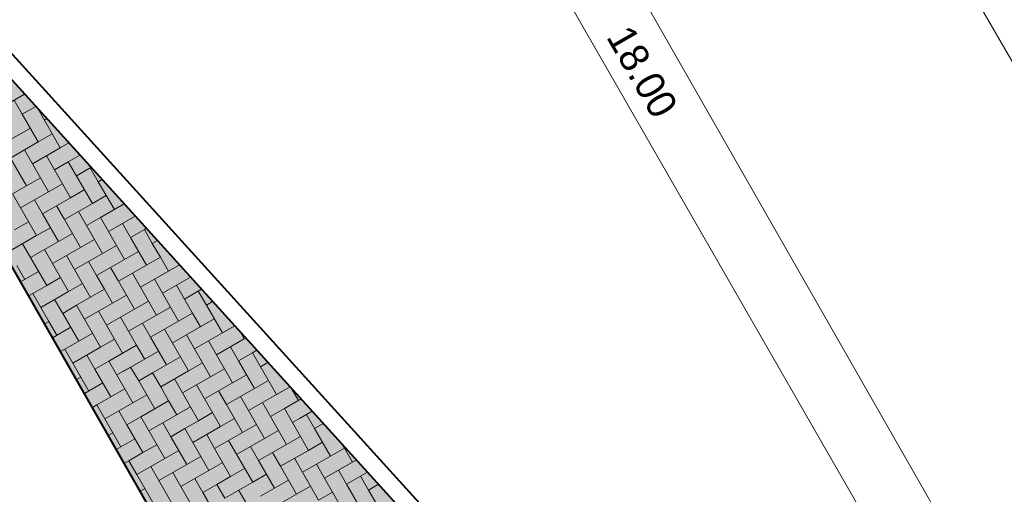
# Model space of a CAD drawing. Header units: metres. Extents: x 148742 to 148951, y 485553 to 485794.
# Tile 48 of 53: x 148832.92 to 148845.16, y 485718.51 to 485724.42. Entities that reach past the tile are written whole.
import ezdxf

# ---------------------------------------------------------------- set-up
doc = ezdxf.new("R2010")
doc.units = ezdxf.units.M
doc.header["$MEASUREMENT"] = 0
doc.layers.get('Defpoints').update_dxf_attribs({"color": 253, "lineweight": 13})
for name, color, linetype, lineweight in [('BWR-nieuw-band-basislijn_GV', 7, 'Continuous', 40), ('BWR-nieuw-band-trottoir rws 115¯225x240 betonrug_GV', 94, 'rws_b', 40), ('BWR-nieuw-raster-cel verharding_GV', 7, 'Continuous', 40), ('N-WE-VW-MARKERING_LANGS_STREEP_DOORGETROKKEN_010-G', 7, 'Continuous', 13), ('N-WE-VW-MARKERING_PUNTSTUK-G', 7, 'Continuous', 30), ('TOP-L-topo objecten vlak', 7, 'Continuous', 0), ('WVB-dim-terr-maatvoering 018', 7, 'Continuous', 13), ('WVB-pen-dik 035', 1, 'Continuous', 40), ('WVB-raster-80%', 252, 'Continuous', 30)]:
    doc.layers.add(name, color=color, linetype=linetype, lineweight=lineweight)
doc.styles.add('1 200   0.18', font='WORKING.shx', dxfattribs={"height": 0.36})
doc.styles.add('Style-WORKING', font='WORKING.shx')
doc.linetypes.add('rws_b', pattern='A,1.4,-0.4,0.07,-0.23,["B",Style-WORKING,S=0.36,R=0,X=-0.104,Y=-0.19],-0.17,0.07,-1.86', length=4.2)
doc.dimstyles.new('TER 1 200', dxfattribs={"dimtxt": 0.36, "dimasz": 0.36, "dimexe": 0.18, "dimexo": 0.0625, "dimgap": 0.18, "dimtad": 1, "dimzin": 0, "dimdsep": 46, "dimtxsty": '1 200   0.18', "dimblk": 'TerminatorOpen_0.5', "dimcen": 0, "dimse1": 1, "dimse2": 1, "dimclrd": 256, "dimclre": 256, "dimclrt": 7, "dimazin": 0, "dimtfac": 1, "dimtdec": 0, "dimtmove": 1, "dimatfit": 1, "dimldrblk": 'TerminatorOpen_0.5', "dimfxl": 0.18, "dimfxlon": 1, "dimfrac": 2, "dimtolj": 1, "dimtzin": 0, "dimlwd": -1, "dimlwe": -1, "dimarcsym": 0})

# ---------------------------------------------------------------- blocks, each defined once
blk = doc.blocks.new('_Oblique_0.5')
at = {"color": 0, "linetype": 'ByBlock', "lineweight": -2}
for p, q in [((0, 0), (-1, 0)), ((0.5, 0.25), (-0.5, -0.25))]:
    blk.add_line(p, q, dxfattribs=at)
blk = doc.blocks.new('*D39')
at = {"layer": 'Defpoints', "color": 0, "lineweight": 40, "transparency": 16777216}
for p in [(148835.866, 485731.399), (148834.715, 485730.738), (148841.628, 485713.952)]:
    blk.add_point(p, dxfattribs=at)
at = {"layer": 'WVB-dim-terr-maatvoering 018', "transparency": 16777216}
for p, q in [((148835.71, 485731.309), (148836.022, 485731.489)), ((148844.649, 485716.101), (148836.045, 485731.087)), ((148844.672, 485715.699), (148844.984, 485715.879))]:
    blk.add_line(p, q, dxfattribs=at)
at = {"layer": 'WVB-dim-terr-maatvoering 018', "transparency": 16777216, "xscale": 0.36, "yscale": 0.36, "zscale": 0.36}
for p, rotation in [((148835.866, 485731.399), 119.8608956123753), ((148844.828, 485715.789), 299.8608956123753)]:
    blk.add_blockref('_Oblique_0.5', p, dxfattribs=dict(at, rotation=rotation))
at = {"layer": 'WVB-dim-terr-maatvoering 018', "color": 7, "transparency": 16777216, "insert": (148840.659, 485723.773), "char_height": 0.36, "attachment_point": 5, "rotation": 299.8609, "style": '1 200   0.18'}
blk.add_mtext('\\A1;\\C7;18.00', dxfattribs=at)
blk = doc.blocks.new('TerminatorOpen_0.5')
at = {"color": 0, "linetype": 'ByBlock', "lineweight": -2}
for q in [(-1, 0.25), (-1, 0), (-1, -0.25)]:
    blk.add_line((0, 0), q, dxfattribs=at)

msp = doc.modelspace()

# ---------------------------------------------------------------- hatches: boundary and pattern name
at = {"layer": 'N-WE-VW-MARKERING_PUNTSTUK-G', "linetype": 'Continuous'}
msp.add_hatch(color=256, dxfattribs=at).paths.add_polyline_path([(148836.124, 485713.452, 0.017477), (148833.892, 485715.766, -0.029481), (148829.586, 485720.45), (148834.513, 485712.285, -0.899602)])
at = {"layer": 'WVB-raster-80%', "extrusion": (0, 0, -1)}
msp.add_hatch(color=256, dxfattribs=at).paths.add_polyline_path([(-148841.575, 485706.01), (-148845.044, 485708.001), (-148844.369, 485709.177), (-148841.628, 485713.952), (-148829.247, 485727.616)])

# ---------------------------------------------------------------- linework, layer by layer
at = {"layer": 'BWR-nieuw-band-basislijn_GV', "ltscale": 0.5}
msp.add_line((148829.247, 485727.616), (148841.628, 485713.952), dxfattribs=at)
at = {"layer": 'BWR-nieuw-band-trottoir rws 115¯225x240 betonrug_GV', "linetype": 'rws_b', "flags": 128}
msp.add_lwpolyline([(148830.081, 485727.022), (148841.807, 485714.082), (148847.932, 485703.412)], dxfattribs=at)
at = {"layer": 'BWR-nieuw-raster-cel verharding_GV', "lineweight": 0}
for p, q in [((148832.982, 485723.493), (148832.68, 485723.319)), ((148832.853, 485723.419), (148832.953, 485723.246)), ((148832.953, 485723.246), (148833.12, 485723.341)), ((148833.152, 485722.899), (148832.953, 485723.246)), ((148833.144, 485723.314), (148833.425, 485722.825)), ((148833.257, 485723.19), (148833.226, 485723.172)), ((148833.053, 485723.072), (148832.619, 485722.823)), ((148833.326, 485722.998), (148833.152, 485722.899)), ((148832.979, 485722.799), (148833.152, 485722.899)), ((148833.425, 485722.825), (148833.532, 485722.886)), ((148832.979, 485722.799), (148832.805, 485722.699)), ((148833.079, 485722.626), (148832.979, 485722.799)), ((148833.425, 485722.825), (148833.079, 485722.626)), ((148833.252, 485722.725), (148833.352, 485722.552)), ((148833.669, 485722.735), (148833.525, 485722.652)), ((148832.805, 485722.699), (148833.005, 485722.353)), ((148833.079, 485722.626), (148833.178, 485722.452)), ((148833.352, 485722.552), (148833.525, 485722.652)), ((148833.525, 485722.652), (148833.824, 485722.131)), ((148833.551, 485722.205), (148833.352, 485722.552)), ((148833.798, 485722.578), (148833.625, 485722.478)), ((148833.807, 485722.583), (148833.711, 485722.528)), ((148833.898, 485722.404), (148833.798, 485722.578)), ((148833.178, 485722.452), (148832.831, 485722.253)), ((148833.451, 485722.378), (148833.018, 485722.129)), ((148833.278, 485722.279), (148833.178, 485722.452)), ((148833.944, 485722.431), (148833.898, 485722.404)), ((148833.898, 485722.404), (148834.097, 485722.057)), ((148832.831, 485722.253), (148833.13, 485721.733)), ((148833.724, 485722.305), (148833.551, 485722.205)), ((148833.824, 485722.131), (148833.997, 485722.231)), ((148833.104, 485722.179), (148832.931, 485722.08)), ((148833.204, 485722.006), (148833.104, 485722.179)), ((148833.377, 485722.105), (148833.551, 485722.205)), ((148833.824, 485722.131), (148833.477, 485721.932)), ((148834.219, 485722.128), (148833.924, 485721.958)), ((148833.377, 485722.105), (148833.204, 485722.006)), ((148833.204, 485722.006), (148833.403, 485721.659)), ((148833.477, 485721.932), (148833.377, 485722.105)), ((148833.65, 485722.032), (148833.75, 485721.858)), ((148833.031, 485721.906), (148832.857, 485721.807)), ((148833.477, 485721.932), (148833.577, 485721.759)), ((148833.75, 485721.858), (148833.924, 485721.958)), ((148833.924, 485721.958), (148834.222, 485721.438)), ((148834.197, 485721.884), (148834.023, 485721.784)), ((148834.357, 485721.976), (148834.11, 485721.834)), ((148834.296, 485721.711), (148834.197, 485721.884)), ((148833.13, 485721.733), (148833.304, 485721.832)), ((148833.577, 485721.759), (148833.23, 485721.559)), ((148833.676, 485721.585), (148833.577, 485721.759)), ((148833.949, 485721.511), (148833.75, 485721.858)), ((148834.47, 485721.81), (148834.296, 485721.711)), ((148834.47, 485721.81), (148834.494, 485721.824)), ((148834.569, 485721.637), (148834.47, 485721.81)), ((148833.13, 485721.733), (148832.783, 485721.533)), ((148832.957, 485721.633), (148833.056, 485721.46)), ((148833.85, 485721.685), (148833.416, 485721.436)), ((148834.296, 485721.711), (148834.495, 485721.364)), ((148834.632, 485721.673), (148834.569, 485721.637)), ((148834.569, 485721.637), (148834.669, 485721.463)), ((148833.056, 485721.46), (148833.23, 485721.559)), ((148833.23, 485721.559), (148833.529, 485721.039)), ((148833.776, 485721.412), (148833.949, 485721.511)), ((148834.123, 485721.611), (148833.949, 485721.511)), ((148834.222, 485721.438), (148834.396, 485721.537)), ((148833.256, 485721.113), (148833.056, 485721.46)), ((148833.503, 485721.486), (148833.329, 485721.386)), ((148833.603, 485721.312), (148833.503, 485721.486)), ((148833.776, 485721.412), (148833.603, 485721.312)), ((148833.876, 485721.238), (148833.776, 485721.412)), ((148834.222, 485721.438), (148833.876, 485721.238)), ((148834.669, 485721.463), (148834.322, 485721.264)), ((148834.769, 485721.29), (148834.669, 485721.463)), ((148832.983, 485721.187), (148832.883, 485721.36)), ((148833.156, 485721.286), (148832.932, 485721.157)), ((148833.603, 485721.312), (148833.802, 485720.965)), ((148834.049, 485721.338), (148834.149, 485721.165)), ((148834.149, 485721.165), (148834.322, 485721.264)), ((148834.322, 485721.264), (148834.621, 485720.744)), ((148834.906, 485721.369), (148834.508, 485721.141)), ((148833.429, 485721.212), (148833.256, 485721.113)), ((148833.529, 485721.039), (148833.702, 485721.139)), ((148833.876, 485721.238), (148833.975, 485721.065)), ((148834.348, 485720.818), (148834.149, 485721.165)), ((148834.595, 485721.19), (148834.422, 485721.091)), ((148834.695, 485721.017), (148834.595, 485721.19)), ((148834.868, 485721.117), (148835.042, 485721.216)), ((148835.042, 485721.216), (148835.035, 485721.227)), ((148835.044, 485721.218), (148835.042, 485721.216)), ((148833.082, 485721.013), (148833.031, 485720.984)), ((148833.082, 485721.013), (148833.256, 485721.113)), ((148833.182, 485720.84), (148833.082, 485721.013)), ((148833.529, 485721.039), (148833.182, 485720.84)), ((148833.975, 485721.065), (148833.628, 485720.866)), ((148834.075, 485720.891), (148833.975, 485721.065)), ((148834.868, 485721.117), (148834.695, 485721.017)), ((148834.695, 485721.017), (148834.894, 485720.67)), ((148834.968, 485720.943), (148834.868, 485721.117)), ((148835.181, 485721.066), (148834.968, 485720.943)), ((148835.141, 485721.043), (148835.241, 485720.869)), ((148833.355, 485720.939), (148833.455, 485720.766)), ((148834.248, 485720.991), (148833.815, 485720.742)), ((148834.521, 485720.917), (148834.348, 485720.818)), ((148834.968, 485720.943), (148835.067, 485720.77)), ((148835.241, 485720.869), (148835.319, 485720.914)), ((148833.182, 485720.84), (148833.282, 485720.666)), ((148833.455, 485720.766), (148833.628, 485720.866)), ((148833.654, 485720.419), (148833.455, 485720.766)), ((148833.628, 485720.866), (148833.927, 485720.345)), ((148833.901, 485720.792), (148833.728, 485720.692)), ((148834.001, 485720.618), (148833.901, 485720.792)), ((148834.174, 485720.718), (148834.348, 485720.818)), ((148834.621, 485720.744), (148834.794, 485720.844)), ((148835.067, 485720.77), (148834.721, 485720.571)), ((148835.167, 485720.596), (148835.067, 485720.77)), ((148835.44, 485720.523), (148835.241, 485720.869)), ((148833.282, 485720.666), (148833.229, 485720.636)), ((148833.381, 485720.493), (148833.282, 485720.666)), ((148834.174, 485720.718), (148834.001, 485720.618)), ((148834.274, 485720.545), (148834.174, 485720.718)), ((148834.621, 485720.744), (148834.274, 485720.545)), ((148834.448, 485720.644), (148834.547, 485720.471)), ((148835.34, 485720.696), (148834.907, 485720.447)), ((148833.555, 485720.593), (148833.328, 485720.463)), ((148833.828, 485720.519), (148833.654, 485720.419)), ((148834.001, 485720.618), (148834.2, 485720.272)), ((148834.274, 485720.545), (148834.374, 485720.371)), ((148834.547, 485720.471), (148834.721, 485720.571)), ((148834.721, 485720.571), (148835.019, 485720.05)), ((148835.267, 485720.423), (148835.44, 485720.523)), ((148835.594, 485720.611), (148835.44, 485720.523)), ((148835.666, 485720.532), (148835.713, 485720.449)), ((148833.481, 485720.32), (148833.654, 485720.419)), ((148833.927, 485720.345), (148834.101, 485720.445)), ((148834.746, 485720.124), (148834.547, 485720.471)), ((148834.994, 485720.497), (148834.82, 485720.397)), ((148835.093, 485720.323), (148834.994, 485720.497)), ((148835.267, 485720.423), (148835.093, 485720.323)), ((148835.366, 485720.25), (148835.267, 485720.423)), ((148835.713, 485720.449), (148835.366, 485720.25)), ((148835.713, 485720.449), (148835.731, 485720.459)), ((148833.481, 485720.32), (148833.427, 485720.289)), ((148833.58, 485720.146), (148833.481, 485720.32)), ((148833.927, 485720.345), (148833.58, 485720.146)), ((148834.374, 485720.371), (148834.027, 485720.172)), ((148834.647, 485720.297), (148834.213, 485720.048)), ((148834.473, 485720.198), (148834.374, 485720.371)), ((148835.093, 485720.323), (148835.293, 485719.976)), ((148835.54, 485720.349), (148835.639, 485720.176)), ((148835.639, 485720.176), (148835.813, 485720.275)), ((148835.869, 485720.307), (148835.813, 485720.275)), ((148835.813, 485720.275), (148836.112, 485719.755)), ((148833.754, 485720.246), (148833.853, 485720.072)), ((148833.853, 485720.072), (148834.027, 485720.172)), ((148834.027, 485720.172), (148834.326, 485719.652)), ((148834.92, 485720.224), (148834.746, 485720.124)), ((148835.019, 485720.05), (148835.193, 485720.15)), ((148835.366, 485720.25), (148835.466, 485720.076)), ((148835.839, 485719.829), (148835.639, 485720.176)), ((148836.006, 485720.156), (148835.912, 485720.102)), ((148836.006, 485720.156), (148835.999, 485720.152)), ((148833.58, 485720.146), (148833.68, 485719.973)), ((148834.053, 485719.726), (148833.853, 485720.072)), ((148834.3, 485720.098), (148834.127, 485719.999)), ((148834.4, 485719.925), (148834.3, 485720.098)), ((148834.573, 485720.024), (148834.746, 485720.124)), ((148835.019, 485720.05), (148834.673, 485719.851)), ((148835.466, 485720.076), (148835.119, 485719.877)), ((148835.566, 485719.903), (148835.466, 485720.076)), ((148833.68, 485719.973), (148833.626, 485719.941)), ((148833.78, 485719.799), (148833.68, 485719.973)), ((148834.573, 485720.024), (148834.4, 485719.925)), ((148834.4, 485719.925), (148834.599, 485719.578)), ((148834.673, 485719.851), (148834.573, 485720.024)), ((148834.846, 485719.951), (148834.946, 485719.777)), ((148835.739, 485720.002), (148835.305, 485719.753)), ((148836.012, 485719.929), (148835.839, 485719.829)), ((148833.953, 485719.899), (148833.725, 485719.768)), ((148834.226, 485719.825), (148834.053, 485719.726)), ((148834.673, 485719.851), (148834.772, 485719.678)), ((148834.946, 485719.777), (148835.119, 485719.877)), ((148835.119, 485719.877), (148835.418, 485719.357)), ((148835.392, 485719.803), (148835.219, 485719.703)), ((148835.492, 485719.63), (148835.392, 485719.803)), ((148835.665, 485719.729), (148835.839, 485719.829)), ((148836.112, 485719.755), (148836.281, 485719.852)), ((148836.296, 485719.836), (148836.385, 485719.681)), ((148833.879, 485719.626), (148834.053, 485719.726)), ((148834.326, 485719.652), (148834.499, 485719.751)), ((148834.772, 485719.678), (148834.425, 485719.478)), ((148834.872, 485719.504), (148834.772, 485719.678)), ((148835.145, 485719.43), (148834.946, 485719.777)), ((148835.665, 485719.729), (148835.492, 485719.63)), ((148835.765, 485719.556), (148835.665, 485719.729)), ((148836.112, 485719.755), (148835.765, 485719.556)), ((148836.418, 485719.701), (148836.211, 485719.582)), ((148833.879, 485719.626), (148833.824, 485719.594)), ((148833.979, 485719.452), (148833.879, 485719.626)), ((148834.326, 485719.652), (148833.979, 485719.452)), ((148834.152, 485719.552), (148834.252, 485719.379)), ((148835.045, 485719.604), (148834.612, 485719.355)), ((148835.492, 485719.63), (148835.691, 485719.283)), ((148835.765, 485719.556), (148835.864, 485719.382)), ((148835.938, 485719.655), (148836.038, 485719.482)), ((148836.038, 485719.482), (148836.211, 485719.582)), ((148836.211, 485719.582), (148836.51, 485719.061)), ((148836.556, 485719.549), (148836.398, 485719.458)), ((148833.979, 485719.452), (148834.079, 485719.279)), ((148834.252, 485719.379), (148834.425, 485719.478)), ((148834.425, 485719.478), (148834.724, 485718.958)), ((148834.972, 485719.331), (148835.145, 485719.43)), ((148835.318, 485719.53), (148835.145, 485719.43)), ((148835.418, 485719.357), (148835.591, 485719.456)), ((148836.237, 485719.135), (148836.038, 485719.482)), ((148836.484, 485719.508), (148836.311, 485719.408)), ((148836.584, 485719.334), (148836.484, 485719.508)), ((148834.451, 485719.032), (148834.252, 485719.379)), ((148834.698, 485719.405), (148834.525, 485719.305)), ((148834.798, 485719.231), (148834.698, 485719.405)), ((148834.972, 485719.331), (148834.798, 485719.231)), ((148835.071, 485719.157), (148834.972, 485719.331)), ((148835.418, 485719.357), (148835.071, 485719.157)), ((148835.864, 485719.382), (148835.518, 485719.183)), ((148836.138, 485719.309), (148835.704, 485719.06)), ((148835.964, 485719.209), (148835.864, 485719.382)), ((148836.693, 485719.397), (148836.584, 485719.334)), ((148836.584, 485719.334), (148836.783, 485718.988)), ((148834.079, 485719.279), (148834.022, 485719.247)), ((148834.178, 485719.106), (148834.079, 485719.279)), ((148834.352, 485719.205), (148834.121, 485719.073)), ((148834.798, 485719.231), (148834.997, 485718.884)), ((148835.245, 485719.257), (148835.344, 485719.084)), ((148835.344, 485719.084), (148835.518, 485719.183)), ((148835.518, 485719.183), (148835.817, 485718.663)), ((148836.411, 485719.235), (148836.237, 485719.135)), ((148834.625, 485719.131), (148834.451, 485719.032)), ((148834.724, 485718.958), (148834.898, 485719.058)), ((148835.071, 485719.157), (148835.171, 485718.984)), ((148835.543, 485718.737), (148835.344, 485719.084)), ((148835.791, 485719.109), (148835.617, 485719.01)), ((148835.89, 485718.936), (148835.791, 485719.109)), ((148836.064, 485719.036), (148836.237, 485719.135)), ((148836.51, 485719.061), (148836.163, 485718.862)), ((148836.51, 485719.061), (148836.684, 485719.161)), ((148836.957, 485719.087), (148836.61, 485718.888)), ((148836.926, 485719.14), (148836.957, 485719.087)), ((148837.056, 485718.914), (148836.957, 485719.087)), ((148834.278, 485718.932), (148834.22, 485718.899)), ((148834.278, 485718.932), (148834.451, 485719.032)), ((148834.377, 485718.759), (148834.278, 485718.932)), ((148834.724, 485718.958), (148834.377, 485718.759)), ((148835.171, 485718.984), (148834.824, 485718.785)), ((148835.27, 485718.81), (148835.171, 485718.984)), ((148836.064, 485719.036), (148835.89, 485718.936)), ((148835.89, 485718.936), (148836.09, 485718.589)), ((148836.163, 485718.862), (148836.064, 485719.036)), ((148836.337, 485718.962), (148836.436, 485718.788)), ((148837.106, 485718.942), (148836.796, 485718.764)), ((148834.551, 485718.858), (148834.651, 485718.685)), ((148835.444, 485718.91), (148835.01, 485718.661)), ((148835.717, 485718.836), (148835.543, 485718.737)), ((148836.163, 485718.862), (148836.263, 485718.689)), ((148836.436, 485718.788), (148836.61, 485718.888)), ((148836.61, 485718.888), (148836.909, 485718.368)), ((148836.883, 485718.814), (148836.709, 485718.715)), ((148836.983, 485718.641), (148836.883, 485718.814)), ((148834.377, 485718.759), (148834.477, 485718.585)), ((148834.651, 485718.685), (148834.824, 485718.785)), ((148834.85, 485718.338), (148834.651, 485718.685)), ((148834.824, 485718.785), (148835.123, 485718.264)), ((148835.097, 485718.711), (148834.924, 485718.611)), ((148835.197, 485718.537), (148835.097, 485718.711)), ((148835.37, 485718.637), (148835.543, 485718.737)), ((148835.817, 485718.663), (148835.99, 485718.763)), ((148836.263, 485718.689), (148835.916, 485718.49)), ((148836.363, 485718.515), (148836.263, 485718.689)), ((148836.636, 485718.442), (148836.436, 485718.788)), ((148837.156, 485718.74), (148836.983, 485718.641)), ((148837.156, 485718.74), (148837.243, 485718.791)), ((148837.256, 485718.567), (148837.156, 485718.74)), ((148834.477, 485718.585), (148834.419, 485718.552)), ((148834.577, 485718.412), (148834.477, 485718.585)), ((148835.37, 485718.637), (148835.197, 485718.537)), ((148835.47, 485718.464), (148835.37, 485718.637)), ((148835.817, 485718.663), (148835.47, 485718.464)), ((148835.643, 485718.563), (148835.743, 485718.39)), ((148836.536, 485718.615), (148836.102, 485718.366)), ((148836.983, 485718.641), (148837.182, 485718.294)), ((148837.381, 485718.639), (148837.256, 485718.567)), ((148837.256, 485718.567), (148837.355, 485718.394)), ((148835.197, 485718.537), (148835.396, 485718.191)), ((148836.809, 485718.541), (148836.636, 485718.442))]:
    msp.add_line(p, q, dxfattribs=at)
at = {"layer": 'N-WE-VW-MARKERING_LANGS_STREEP_DOORGETROKKEN_010-G', "flags": 128}
msp.add_lwpolyline([(148841.321, 485706.433, 0.1, 0.1, 0.065106), (148833.892, 485715.766, 0.1, 0.1, -0.029481), (148829.586, 485720.45, 0, 0, 0)], format="xyseb", dxfattribs=at)
at = {"layer": 'TOP-L-topo objecten vlak', "color": 7, "linetype": 'Continuous', "lineweight": 0}
msp.add_line((148814.076, 485771.296), (148850.006, 485708.323), dxfattribs=at)
at = {"layer": 'TOP-L-topo objecten vlak', "color": 7, "linetype": 'Continuous', "lineweight": 0, "flags": 128}
msp.add_lwpolyline([(148850.006, 485708.323), (148851.825, 485707.649), (148853.49, 485708.515), (148851.721, 485712.743), (148838.116, 485736.236), (148822.612, 485763.003), (148816.926, 485772.934)], dxfattribs=at)
at = {"layer": 'WVB-pen-dik 035'}
msp.add_line((148841.575, 485706.01), (148829.247, 485727.616), dxfattribs=at)
at = {"layer": 'WVB-raster-80%', "flags": 128}
msp.add_lwpolyline([(148844.369, 485709.177), (148845.044, 485708.001), (148841.575, 485706.01), (148829.247, 485727.616), (148841.628, 485713.952)], close=True, dxfattribs=at)

# ---------------------------------------------------------------- dimensions: what is measured, and where the dimension line sits
at = {"layer": 'WVB-dim-terr-maatvoering 018'}
dim = msp.add_linear_dim(base=(148835.866, 485731.399), p1=(148841.628, 485713.952), p2=(148834.715, 485730.738), angle=119.8609, text='\\C7;<>', dimstyle='TER 1 200', override={"dimblk": '_Oblique_0.5', "dimse1": 0, "dimse2": 0, "dimtdec": 2, "dimtmove": 2}, dxfattribs=at)
dim.commit()
dim.dimension.update_dxf_attribs({"geometry": '*D39', "text_midpoint": (148840.659, 485723.773)})

doc.saveas('drawing.dxf')
